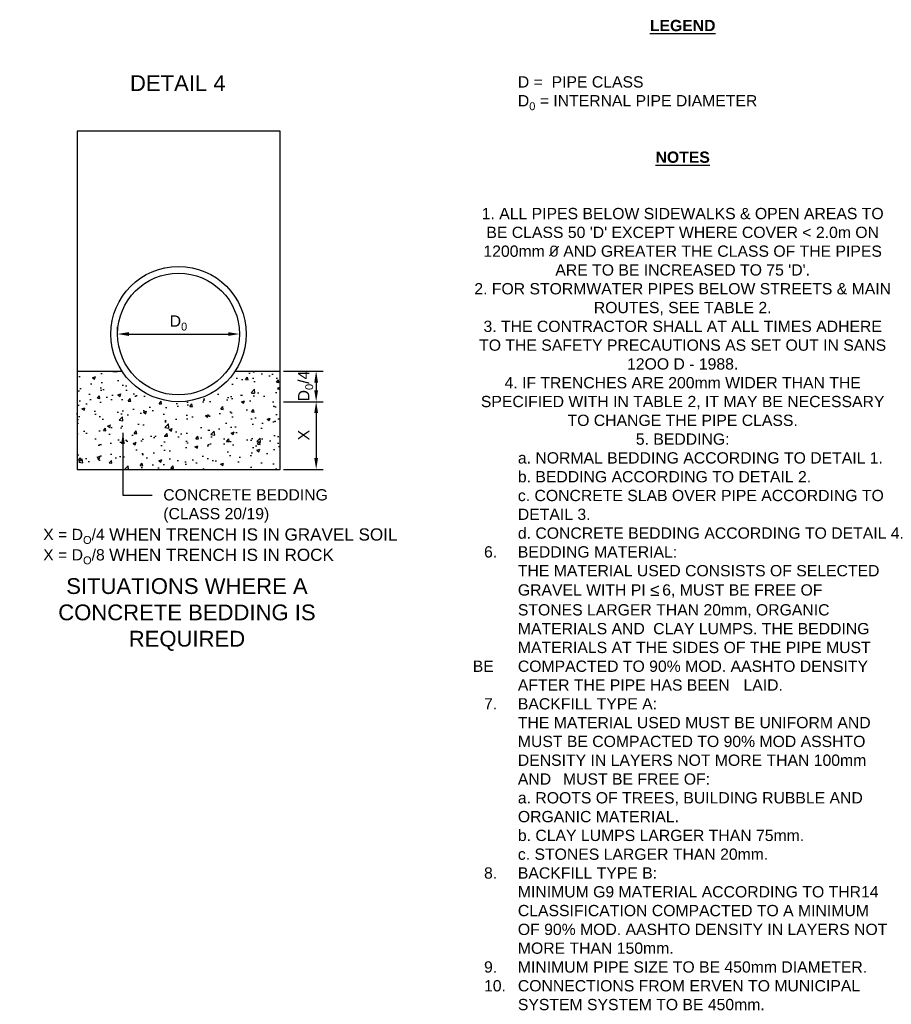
# Model space of a CAD drawing. Extents: x 73908 to 84400, y 2889670 to 2894037.
# Tile 3 of 3: x 80536 to 84400, y 2889670 to 2894037. Entities that reach past the tile are written whole.
import ezdxf

# ---------------------------------------------------------------- set-up
doc = ezdxf.new("R2010")
doc.units = 0
doc.header["$PDSIZE"] = 0.2
for name, color, linetype in [('HATCH', 8, 'Continuous'), ('PIPES', 1, 'Continuous'), ('TEXT', 7, 'Continuous')]:
    doc.layers.add(name, color=color, linetype=linetype)
doc.styles.add('ROMANS', font='romans.shx', dxfattribs={"width": 0.8})
doc.styles.get("Standard").update_dxf_attribs({"font": 'micross.ttf', "height": 1})
doc.dimstyles.new('DIM_1-25', dxfattribs={"dimscale": 25, "dimtxt": 2, "dimasz": 2.5, "dimexe": 1.25, "dimexo": 0.625, "dimtad": 1, "dimdec": 0, "dimtxsty": 'ROMANS', "dimcen": 2, "dimclrd": 1, "dimclre": 1, "dimclrt": 2, "dimadec": 0, "dimazin": 0, "dimtfac": 1, "dimtdec": 0, "dimtmove": 2, "dimatfit": 3, "dimfxl": 1, "dimlwd": -1, "dimlwe": -1, "dimarcsym": 0})

# ---------------------------------------------------------------- blocks, each defined once
blk = doc.blocks.new('*D37')
at = {"layer": 'Defpoints', "color": 0, "transparency": 16777216}
for p in [(80970.5, 2892642.7), (81510.5, 2892642.7), (81510.5, 2892642.7)]:
    blk.add_point(p, dxfattribs=at)
at = {"layer": 'TEXT', "color": 1, "transparency": 16777216}
for p, q in [((80970.5, 2892658.4), (80970.5, 2892674)), ((81020.5, 2892642.7), (81460.5, 2892642.7)), ((81510.5, 2892658.4), (81510.5, 2892674))]:
    blk.add_line(p, q, dxfattribs=at)
for points in [[(81020.5, 2892651.1), (81020.5, 2892634.4), (80970.5, 2892642.7)], [(81460.5, 2892651.1), (81460.5, 2892634.4), (81510.5, 2892642.7)]]:
    blk.add_solid(points, dxfattribs=at)
blk = doc.blocks.new('*D38')
at = {"layer": 'Defpoints', "color": 0, "transparency": 16777216}
for p in [(81690.5, 2892477.7), (81690.5, 2892342.7), (81850.5, 2892342.7)]:
    blk.add_point(p, dxfattribs=at)
at = {"layer": 'TEXT', "color": 1, "transparency": 16777216}
for p, q in [((81706.1, 2892477.7), (81881.8, 2892477.7)), ((81850.5, 2892427.7), (81850.5, 2892392.7)), ((81706.1, 2892342.7), (81881.8, 2892342.7))]:
    blk.add_line(p, q, dxfattribs=at)
for points in [[(81842.2, 2892427.7), (81858.9, 2892427.7), (81850.5, 2892477.7)], [(81842.2, 2892392.7), (81858.9, 2892392.7), (81850.5, 2892342.7)]]:
    blk.add_solid(points, dxfattribs=at)
blk = doc.blocks.new('*D36')
at = {"layer": 'Defpoints', "color": 0, "transparency": 16777216}
for p in [(81690.5, 2892342.7), (81690.5, 2892042.7), (81850.5, 2892042.7)]:
    blk.add_point(p, dxfattribs=at)
at = {"layer": 'TEXT', "color": 1, "transparency": 16777216}
for p, q in [((81706.1, 2892342.7), (81881.8, 2892342.7)), ((81850.5, 2892292.7), (81850.5, 2892092.7)), ((81706.1, 2892042.7), (81881.8, 2892042.7))]:
    blk.add_line(p, q, dxfattribs=at)
for points in [[(81842.2, 2892292.7), (81858.9, 2892292.7), (81850.5, 2892342.7)], [(81842.2, 2892092.7), (81858.9, 2892092.7), (81850.5, 2892042.7)]]:
    blk.add_solid(points, dxfattribs=at)

msp = doc.modelspace()

# ---------------------------------------------------------------- hatches: boundary and pattern name
at = {"layer": 'HATCH'}
h = msp.add_hatch(dxfattribs=at)
h.set_pattern_fill('AR-CONC', color=256, scale=0.75)
h.set_pattern_definition([(50, (81180.35, 2892190.3), (136.639, -11.954), [14.287, -157.162]), (355, (81180.35, 2892190.3), (-26.433, 143.293), [11.43, -125.73]), (100.451, (81191.73, 2892189.31), (110.206, 131.338), [12.143, -133.568]), (46.184, (81180.35, 2892228.4), (203.31, -31.53), [21.43, -235.744]), (96.636, (81197.29, 2892225.78), (178.05, 185.57), [18.214, -200.35]), (351.184, (81180.35, 2892228.4), (178.05, 185.57), [17.145, -188.595]), (21, (81199.4, 2892218.88), (113.71, -76.7), [14.287, -157.162]), (326, (81199.4, 2892218.88), (46.35, 138.14), [11.43, -125.73]), (71.451, (81208.87, 2892212.49), (160.062, 61.442), [12.143, -133.567]), (37.5, (81180.345, 2892190.304), (2.3165, 63.4163), [0, -124.206, 0, -127.635, 0, -126.206]), (7.5, (81180.345, 2892190.304), (50.115, 75.1354), [0, -72.771, 0, -121.3485, 0, -48.101]), (327.5, (81137.864, 2892190.304), (101.693, -4.2966), [0, -47.625, 0, -148.59, 0, -197.1675]), (317.5, (81118.81, 2892190.3), (111.097, 19.07), [0, -61.9125, 0, -98.679, 0, -140.0175])])
h.paths.add_polyline_path([(81690.5, 2892042.7), (81690.5, 2892477.7), (81491, 2892477.7, -0.538816), (80989.9, 2892477.7), (80790.5, 2892477.7), (80790.5, 2892342.7), (80790.5, 2892042.7)])

# ---------------------------------------------------------------- linework, layer by layer
at = {"layer": 'PIPES'}
for points in [[(80790.5, 2893542.7), (80790.5, 2892942.7), (80790.5, 2892342.7), (80790.5, 2892042.7), (81690.5, 2892042.7), (81690.5, 2893542.7), (80790.5, 2893542.7)], [(80790.5, 2892477.7), (80989.9, 2892477.7)], [(81491, 2892477.7), (81690.5, 2892477.7)]]:
    msp.add_lwpolyline(points, dxfattribs=at)
at = {"layer": 'PIPES', "color": 2}
for radius in [300, 270]:
    msp.add_circle((81240.5, 2892642.7), radius, dxfattribs=at)

# ---------------------------------------------------------------- texts
at = {"layer": 'TEXT', "color": 2, "attachment_point": 1}
for s, width, gutter_width, heights, insert, char_height in [("\\A1;\\pxqc;{\\fMicrosoft Sans Serif|b1|i0|c0|p34;\\LLEGEND\\P\\pql;\\P}\\P\\pq*;^ID =  PIPE CLASS\\P^ID{\\H0.7x;\\S^ 0;} = INTERNAL PIPE DIAMETER\\P\\P\\P\\pqc;{\\fMicrosoft Sans Serif|b1|i0|c0|p34;\\LNOTES\\P\\pq*;\\P\\P\\pi-3,l4,t4;}1.^IALL PIPES BELOW SIDEWALKS & OPEN AREAS TO BE CLASS 50 'D' EXCEPT WHERE COVER < 2.0m ON 1200mm {\\fISOCPEUR|b0|i0|c0|p34;%%C} AND GREATER THE CLASS OF THE PIPES ARE TO BE INCREASED TO 75 'D'.\\P2.^IFOR STORMWATER PIPES BELOW STREETS & MAIN ROUTES, SEE TABLE 2.\\P3.^ITHE CONTRACTOR SHALL AT ALL TIMES ADHERE TO THE SAFETY PRECAUTIONS AS SET OUT IN SANS 12OO D - 1988.\\P4.^IIF TRENCHES ARE 200mm WIDER THAN THE SPECIFIED WITH IN TABLE 2, IT MAY BE NECESSARY TO CHANGE THE PIPE CLASS.\\P5.^IBEDDING:\\P\\pi0,l0,ql,tz;^Ia. NORMAL BEDDING ACCORDING TO DETAIL 1.\\P^Ib. BEDDING ACCORDING TO DETAIL 2.\\P\\pi-4,l4;^Ic. CONCRETE SLAB OVER PIPE ACCORDING TO DETAIL 3.\\P^Id. CONCRETE BEDDING ACCORDING TO DETAIL 4.\\P\\pi-3,q*,t4;6.^IBEDDING MATERIAL:\\P\\pi3,l0;^ITHE MATERIAL USED CONSISTS OF SELECTED ^IGRAVEL WITH PI {\\A0;\\H1.08333x;≤\\fMS Shell Dlg 2|b0|i0|c0|p0;\\H0.61538x; }6, MUST BE FREE OF ^I^I^ISTONES LARGER THAN 20mm, ORGANIC ^I^I^IMATERIALS AND ^ICLAY LUMPS. THE BEDDING ^I^IMATERIALS AT THE SIDES OF THE PIPE MUST BE ^ICOMPACTED TO 90% MOD. AASHTO DENSITY ^I^IAFTER THE PIPE HAS BEEN ^ILAID.\\P\\pi-3,l4;7.^IBACKFILL TYPE A:\\P\\pi0,l0,ql,tz;^ITHE MATERIAL USED MUST BE UNIFORM AND ^I^IMUST BE COMPACTED TO 90% MOD ASSHTO ^I^IDENSITY IN LAYERS NOT MORE THAN 100mm ^I^IAND ^IMUST BE FREE OF:  \\P^Ia. ROOTS OF TREES, BUILDING RUBBLE AND ^I^IORGANIC MATERIAL.\\P^Ib. CLAY LUMPS LARGER THAN 75mm.\\P ^Ic. STONES LARGER THAN 20mm.\\P\\pi-3,l4,q*,t4;8.^IBACKFILL TYPE B:\\P\\pi0,l0,ql,tz;^IMINIMUM G9 MATERIAL ACCORDING TO THR14 ^ICLASSIFICATION COMPACTED TO A MINIMUM ^I^IOF 90% MOD. AASHTO DENSITY IN LAYERS NOT ^IMORE THAN 150mm.\\P\\pi-3,l4,q*,t4;9.^IMINIMUM PIPE SIZE TO BE 450mm DIAMETER.\\P10.^ICONNECTIONS FROM ERVEN TO MUNICIPAL SYSTEM SYSTEM TO BE 450mm.", 1861.137, 124.8, [6389.2], (82544.7, 2894035.8), 50), ('\\A1;\\pxqc;DETAIL 4', 901.514, 124.8, [294.1], (80786.4, 2893790.6), 70), ('\\A1;\\pxqc;D{\\H0.7x;\\S^ 0;}', 527.204, 5, [160], (80976.5, 2892725.2), 50), ('\\A1;\\pxql;CONCRETE BEDDING\\P(CLASS 20/19)', 900, 124.8, [294.1], (81172.9, 2891954.6), 50), ('\\A1;\\pxql;X = D{\\H0.7x;\\S^ O;}/4 {\\H1.08333x;WHEN TRENCH IS IN GRAVEL SOIL \\P}X = D{\\H0.7x;\\S^ O;\\H1.42857x;/8 \\H1.08333x;WHEN TRENCH IS IN ROCK}', 1899.952, 124.8, [417.9], (80640.5, 2891781), 50), ('\\A1;\\pxqc;SITUATIONS WHERE A CONCRETE BEDDING IS REQUIRED', 1582.654, 124.8, [375.2], (80486.4, 2891560), 70)]:
    msp.add_mtext_dynamic_manual_height_columns(s, width=width, gutter_width=gutter_width, heights=heights, dxfattribs=dict(at, insert=insert, char_height=char_height))
at = {"layer": 'TEXT', "color": 2, "char_height": 50, "attachment_point": 1, "rotation": 90}
for s, insert in [('\\A1;\\pxqc;D{\\H0.7x;\\S^ 0;}/4', (81770.2, 2892320.6)), ('\\A1;\\pxqc;X', (81770.2, 2892103.1))]:
    msp.add_mtext_dynamic_manual_height_columns(s, width=182.77, gutter_width=5, heights=[265.5], dxfattribs=dict(at, insert=insert))

# ---------------------------------------------------------------- dimensions: what is measured, and where the dimension line sits
at = {"layer": 'TEXT'}
dim = msp.add_linear_dim(base=(81510.5, 2892642.7), p1=(80970.5, 2892642.7), p2=(81510.5, 2892642.7), text=' ', dimstyle='DIM_1-25', override={"dimtxt": 60, "dimasz": 2, "dimtxsty": 'Standard'}, dxfattribs=at)
dim.commit()
dim.dimension.update_dxf_attribs({"geometry": '*D37', "text_midpoint": (81240.5, 2892642.7)})
for base, p1, p2, picture, middle in [((81850.5, 2892342.7), (81690.5, 2892477.7), (81690.5, 2892342.7), '*D38', (81850.5, 2892410.2)), ((81850.5, 2892042.7), (81690.5, 2892342.7), (81690.5, 2892042.7), '*D36', (81850.5, 2892192.7))]:
    dim = msp.add_linear_dim(base=base, p1=p1, p2=p2, angle=90, text=' ', dimstyle='DIM_1-25', override={"dimtxt": 60, "dimasz": 2, "dimtxsty": 'Standard'}, dxfattribs=at)
    dim.commit()
    dim.dimension.update_dxf_attribs({"geometry": picture, "text_midpoint": middle})

# ---------------------------------------------------------------- leaders
msp.add_leader([(80994.2, 2892205.2), (80994.2, 2891928.9), (81122.9, 2891928.9)], dimstyle='DIM_1-25', override={"dimtxt": 60, "dimasz": 2, "dimtxsty": 'Standard'}, dxfattribs=at)

doc.saveas('drawing.dxf')
